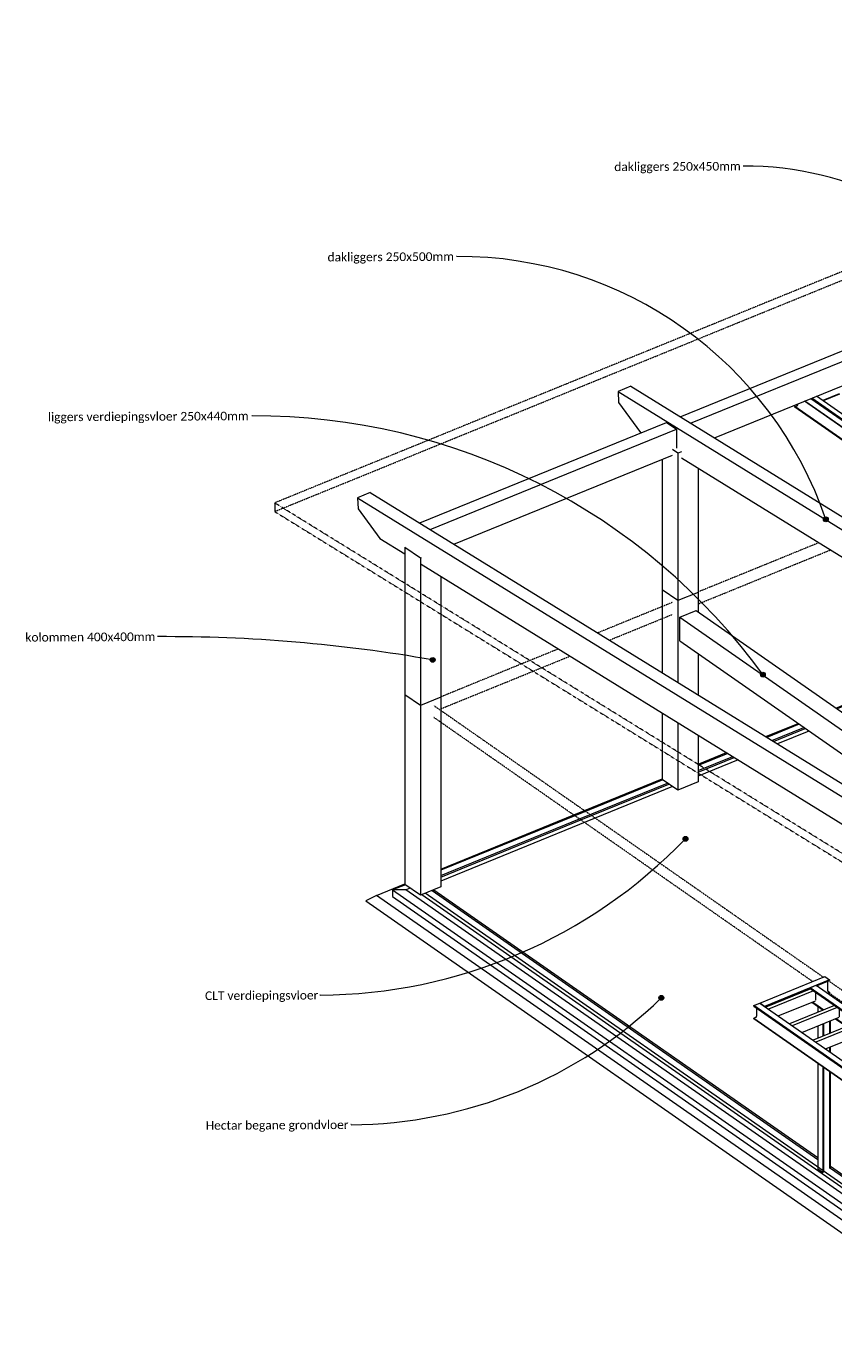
# Model space of a CAD drawing. Header units: millimetres. Extents: x -15398 to 21123, y -830 to 19992.
# Tile 1 of 14: x -15398 to -2780, y -830 to 19776. Entities that reach past the tile are written whole.
import ezdxf

# ---------------------------------------------------------------- set-up
doc = ezdxf.new("R2010")
doc.units = ezdxf.units.MM
doc.linetypes.add('dash klein', pattern=[2, 1, -1])
for name, color, linetype, lineweight in [('A-FLOR', 192, 'Continuous', 18), ('A-ROOF', 132, 'Continuous', 13), ('G-ANNO-TEXT', 231, 'Continuous', 9), ('S-BEAM', 12, 'Continuous', 18), ('S-COLS', 52, 'Continuous', 18)]:
    doc.layers.add(name, color=color, linetype=linetype, lineweight=lineweight)
doc.styles.add('Calibri', font='calibri.ttf', dxfattribs={"height": 135})

# ---------------------------------------------------------------- blocks, each defined once
blk = doc.blocks.new('M_Timber-Column - 400x400-V2-3D constructief TO')
at = {"layer": 'S-COLS'}
for p, q in [((-9482, 9336), (-9482, 6374)), ((-9240, 9167), (-9482, 9336)), ((-8922, 9297), (-9240, 9167)), ((-8922, 9297), (-8922, 9212)), ((-9240, 9167), (-9240, 6205)), ((-8922, 9212), (-8922, 8907)), ((-8922, 8907), (-8922, 6335)), ((-9240, 6205), (-9482, 6374)), ((-8922, 6335), (-9240, 6205))]:
    blk.add_line(p, q, dxfattribs=at)
blk = doc.blocks.new('M_Timber-Column - 400x400-V3-3D constructief TO')
at = {"layer": 'S-COLS'}
for p, q in [((-5459, 10975), (-5459, 10713)), ((-5216, 10806), (-5459, 10975)), ((-4898, 10935), (-5216, 10806)), ((-4898, 10935), (-4898, 10851)), ((-5216, 10806), (-5216, 10721)), ((-5216, 10721), (-5216, 9529)), ((-4898, 10851), (-4898, 10630)), ((-5459, 10713), (-5459, 9679)), ((-4898, 9977), (-4898, 9333)), ((-5459, 9052), (-5459, 8459)), ((-5216, 8902), (-5216, 8309)), ((-4898, 8706), (-4898, 8113)), ((-5459, 8459), (-5459, 8013)), ((-5216, 8309), (-5216, 7844)), ((-4898, 8113), (-4898, 7974)), ((-5216, 7844), (-5459, 8013)), ((-4898, 7974), (-5216, 7844))]:
    blk.add_line(p, q, dxfattribs=at)
blk = doc.blocks.new('M_Timber-Column - 400x400-1550532-3D constructief TO')
at = {"layer": 'S-COLS'}
for p, q in [((-9482, 11638), (-9471, 11643)), ((-9482, 11638), (-9482, 10942)), ((-9240, 11469), (-9482, 11638)), ((-9228, 11474), (-9240, 11469)), ((-9240, 11469), (-9240, 10792)), ((-8922, 11189), (-8922, 10596)), ((-9482, 10942), (-9482, 9336)), ((-9240, 10792), (-9240, 9167)), ((-8922, 10596), (-8922, 9297)), ((-9240, 9167), (-9482, 9336)), ((-8922, 9297), (-9240, 9167))]:
    blk.add_line(p, q, dxfattribs=at)
blk = doc.blocks.new('M_Timber-Column - 400x400-V14-3D constructief TO')
at = {"layer": 'S-COLS'}
for p, q in [((-5459, 13015), (-5459, 10975)), ((-5216, 13108), (-5298, 13165)), ((-5156, 13132), (-5216, 13108)), ((-5216, 13108), (-5216, 10806)), ((-4898, 12877), (-4898, 10935)), ((-5216, 10806), (-5459, 10975)), ((-4898, 10935), (-5216, 10806))]:
    blk.add_line(p, q, dxfattribs=at)
blk = doc.blocks.new('Balk geschaafd vuren_ - balk geschaafd_gen_320x440-1257833-3D constructief TO')
at = {"layer": 'S-BEAM', "lineweight": 13}
for p, q in [((-1212, 12166), (-958, 12270)), ((-1212, 11794), (-1212, 12166)), ((-1212, 12166), (1621, 10192)), ((-958, 12270), (1590, 10495)), ((-1212, 11794), (1590, 9842)), ((1758, 10248), (1621, 10192))]:
    blk.add_line(p, q, dxfattribs=at)
blk = doc.blocks.new('Balk geschaafd vuren_ - balk geschaafd_gen_250x450-1395908-3D constructief TO')
at = {"layer": 'S-BEAM', "lineweight": 13}
for p, q in [((-9250, 12019), (-5390, 13591)), ((-9087, 11918), (-5238, 13486)), ((-5390, 13591), (-5238, 13486)), ((-5238, 13486), (-5238, 13189)), ((-8715, 11689), (-5298, 13080))]:
    blk.add_line(p, q, dxfattribs=at)
blk = doc.blocks.new('Balk geschaafd vuren_ - balk geschaafd_gen_250x450-1267052-3D constructief TO')
at = {"layer": 'S-BEAM', "lineweight": 13}
for p, q in [((-5179, 13677), (-1426, 15206)), ((-5015, 13576), (-1274, 15100)), ((-1426, 15206), (-1274, 15100)), ((-1274, 15100), (-1274, 14804)), ((-4643, 13347), (-1326, 14698))]:
    blk.add_line(p, q, dxfattribs=at)
blk = doc.blocks.new('28_BX_staal - balk - IPE - IPE240-1546553-3D constructief TO')
at = {"layer": 'S-BEAM', "lineweight": 13}
for p, q in [((-4028, 4481), (-3932, 4520)), ((-4028, 4473), (-4028, 4481)), ((710, 1180), (-4028, 4481)), ((-4028, 4473), (710, 1172)), ((-3982, 4317), (-3982, 4441)), ((-3932, 4520), (805, 1219)), ((-4028, 4286), (-3994, 4300)), ((-4028, 4278), (-4028, 4286)), ((-4028, 4286), (710, 985)), ((-4028, 4278), (710, 977)), ((805, 1219), (710, 1180)), ((710, 1172), (743, 1185)), ((710, 1180), (710, 1172)), ((755, 1178), (755, 1016)), ((760, 1018), (760, 1180)), ((762, 1054), (805, 1024)), ((772, 1197), (805, 1211)), ((805, 1211), (805, 1219)), ((710, 977), (805, 1016)), ((743, 999), (710, 985)), ((710, 985), (710, 977)), ((805, 1024), (772, 1011)), ((805, 1016), (805, 1024))]:
    blk.add_line(p, q, dxfattribs=at)
for points in [[(-3994, 4300, 0), (-3991, 4302, 0), (-3988, 4304, 0), (-3986, 4307, 0), (-3984, 4310, 0), (-3983, 4314, 0), (-3982, 4317, 0)], [(743, 1185, 0), (746, 1186, 0), (749, 1186, 0), (752, 1185, 0), (752, 1185, 0)], [(754, 1183, 0), (755, 1181, 0), (755, 1178, 0)], [(760, 1180, 0), (761, 1183, 0), (762, 1187, 0), (764, 1190, 0), (766, 1193, 0), (769, 1195, 0), (772, 1197, 0)], [(755, 1016, 0), (755, 1013, 0), (754, 1009, 0), (752, 1006, 0), (749, 1003, 0), (746, 1001, 0), (743, 999, 0)], [(772, 1011, 0), (769, 1010, 0), (766, 1010, 0), (764, 1011, 0), (762, 1013, 0), (761, 1015, 0), (760, 1018, 0)]]:
    blk.add_polyline3d(points, dxfattribs=at)
blk = doc.blocks.new('28_BX_staal - balk - IPE - IPE240-1547122-3D constructief TO')
at = {"layer": 'S-BEAM', "lineweight": 13}
for p, q in [((-3932, 4520), (-2916, 4934)), ((-2843, 4883), (-3859, 4469)), ((-3852, 4464), (-3148, 4750)), ((-3046, 4792), (-2843, 4875)), ((-2916, 4934), (-2843, 4883)), ((-2877, 4861), (-2877, 4725)), ((-2843, 4883), (-2843, 4875)), ((-2877, 4675), (-2843, 4689)), ((-2869, 4669), (-2843, 4680)), ((-2868, 4706), (-2843, 4689)), ((-2843, 4689), (-2843, 4680)), ((-3859, 4469), (-3932, 4520))]:
    blk.add_line(p, q, dxfattribs=at)
blk.add_polyline3d([(-2877, 4725, 0), (-2877, 4722, 0), (-2876, 4718, 0), (-2875, 4714, 0), (-2873, 4711, 0), (-2870, 4708, 0), (-2868, 4706, 0)], dxfattribs=at)
blk = doc.blocks.new('28_BX_staal - balk - IPE - IPE240-1547260-3D constructief TO')
at = {"layer": 'S-BEAM', "lineweight": 13}
for p, q in [((-3148, 4759), (-3053, 4798)), ((-3148, 4750), (-3148, 4759)), ((-145, 2666), (-3148, 4759)), ((-3148, 4750), (-152, 2663)), ((-3053, 4798), (-50, 2705)), ((-3119, 4535), (-2942, 4412)), ((-3112, 4538), (-2935, 4415)), ((-2749, 4277), (-2572, 4154)), ((-2741, 4280), (-2564, 4157)), ((-2378, 4019), (-2201, 3896)), ((-2371, 4022), (-2194, 3899)), ((-2008, 3761), (-1831, 3638)), ((-2000, 3764), (-1823, 3641)), ((-1630, 3506), (-1453, 3382)), ((-1637, 3503), (-1460, 3379)), ((-1267, 3245), (-1090, 3121)), ((-1259, 3248), (-1082, 3124)), ((-896, 2986), (-719, 2863)), ((-889, 2990), (-712, 2866)), ((-526, 2728), (-349, 2605)), ((-518, 2731), (-341, 2608)), ((-50, 2705), (-145, 2666))]:
    blk.add_line(p, q, dxfattribs=at)
blk = doc.blocks.new('28_BX_staal - kolom - HEB - HE140B-1547886-3D constructief TO')
at = {"layer": 'S-COLS', "lineweight": 13}
for p, q in [((-3027, 4471), (-3027, 4378)), ((-3027, 4164), (-3027, 3969)), ((-2942, 4003), (-2942, 4199)), ((-2932, 4007), (-2932, 4203)), ((-2840, 4045), (-2840, 4240)), ((-2830, 4048), (-2830, 4244)), ((-2840, 3759), (-2840, 3831)), ((-2830, 3752), (-2830, 3835)), ((-3027, 3581), (-3027, 1927)), ((-2942, 1868), (-2942, 3521)), ((-2932, 1901), (-2932, 3515)), ((-2840, 1939), (-2840, 3451)), ((-2830, 1942), (-2830, 3444)), ((-2942, 1868), (-3027, 1927))]:
    blk.add_line(p, q, dxfattribs=at)
blk = doc.blocks.new('Balk geschaafd vuren_ - balk geschaafd_gen_71x196-V33-3D constructief TO')
at = {"layer": 'S-BEAM', "lineweight": 13}
for p, q in [((-543, 2935), (-1246, 2648)), ((-500, 2905), (-1203, 2618)), ((-1053, 2514), (-470, 2751)), ((-468, 2883), (-468, 2759))]:
    blk.add_line(p, q, dxfattribs=at)
blk = doc.blocks.new('28_BX_staal - balk - IPE - IPE240-1548498-3D constructief TO')
at = {"layer": 'S-BEAM', "lineweight": 13}
for p, q in [((5545, 17393), (5287, 17288)), ((5552, 17388), (5294, 17283)), ((5060, 17196), (4802, 17090)), ((5068, 17190), (4810, 17085)), ((4576, 16998), (4318, 16893)), ((4583, 16993), (4325, 16888)), ((4091, 16801), (3833, 16696)), ((4099, 16796), (3840, 16690)), ((3606, 16603), (3391, 16515)), ((3614, 16598), (3399, 16510)), ((2485, 16147), (2379, 16104)), ((2485, 16138), (2387, 16098)), ((2153, 16011), (1895, 15906)), ((2160, 16006), (1902, 15901)), ((1668, 15814), (1410, 15709)), ((1676, 15809), (1418, 15704)), ((1184, 15616), (925, 15511)), ((1191, 15611), (933, 15506)), ((699, 15419), (441, 15314)), ((706, 15414), (448, 15309)), ((214, 15222), (-44, 15117)), ((222, 15216), (-36, 15111)), ((-270, 15024), (-528, 14919)), ((-263, 15019), (-521, 14914)), ((-1724, 14432), (-1982, 14327)), ((-1716, 14427), (-1975, 14322)), ((-1487, 14529), (-1497, 14524)), ((-1487, 14520), (-1490, 14519)), ((-2209, 14235), (-2467, 14130)), ((-2201, 14230), (-2459, 14124)), ((-2693, 14037), (-2951, 13932)), ((-2686, 14032), (-2944, 13927))]:
    blk.add_line(p, q, dxfattribs=at)
blk = doc.blocks.new('28_BX_staal - balk - IPE - IPE240-1548421-3D constructief TO')
at = {"layer": 'S-BEAM', "lineweight": 13}
for p, q in [((-3384, 13836), (-3351, 13850)), ((-3384, 13828), (-3384, 13836)), ((-1487, 12515), (-3384, 13836)), ((-1487, 12506), (-3384, 13828)), ((-3339, 13868), (-3339, 13878)), ((-1487, 12701), (-3236, 13920)), ((-1487, 12709), (-3229, 13923)), ((-3134, 13962), (-1487, 12815))]:
    blk.add_line(p, q, dxfattribs=at)
blk.add_polyline3d([(-3351, 13850, 0), (-3348, 13852, 0), (-3345, 13854, 0), (-3342, 13857, 0), (-3340, 13861, 0), (-3339, 13864, 0), (-3339, 13868, 0)], dxfattribs=at)
blk = doc.blocks.new('Balk geschaafd vuren_ - balk geschaafd_gen_96x196-1549088-3D constructief TO')
at = {"layer": 'S-BEAM', "lineweight": 13}
for p, q in [((-1487, 12828), (-3122, 13967)), ((-1487, 12912), (-3045, 13998))]:
    blk.add_line(p, q, dxfattribs=at)
blk = doc.blocks.new('Floors 1 - Floors 1-1599664-3D constructief TO')
at = {"layer": 'A-FLOR'}
for p, q in [((6122, 12740), (6509, 12898)), ((6517, 12882), (6122, 12722)), ((6122, 12641), (6590, 12831)), ((6122, 12617), (6611, 12817)), ((6943, 12797), (8599, 11644)), ((6986, 12814), (8599, 11691)), ((8599, 11862), (7069, 12927)), ((7069, 12924), (8599, 11858)), ((8599, 11802), (7069, 12868)), ((5192, 12361), (5562, 12512)), ((5562, 12493), (5209, 12350)), ((5282, 12299), (5562, 12412)), ((5303, 12284), (5562, 12389)), ((4190, 11953), (4647, 12139)), ((4664, 12128), (4208, 11942)), ((4287, 11893), (4737, 12077)), ((4310, 11879), (4758, 12062)), ((3046, 11487), (3577, 11704)), ((3596, 11692), (3046, 11468)), ((3046, 11388), (3675, 11644)), ((3046, 11364), (3698, 11630)), ((10459, 10565), (9159, 11471)), ((9159, 11467), (10456, 10564)), ((10405, 10543), (9159, 11411)), ((2150, 11123), (2485, 11259)), ((2493, 11243), (2150, 11104)), ((2150, 11023), (2567, 11192)), ((2150, 10999), (2588, 11178)), ((9159, 11300), (10305, 10502)), ((9159, 11253), (10262, 10485)), ((1228, 10747), (1590, 10894)), ((1590, 10875), (1245, 10735)), ((1318, 10684), (1590, 10795)), ((1339, 10669), (1590, 10771)), ((229, 10340), (636, 10506)), ((653, 10494), (248, 10329)), ((327, 10280), (727, 10443)), ((350, 10266), (748, 10428)), ((10759, 10139), (11675, 9500)), ((10801, 10156), (11675, 9547)), ((11675, 9659), (10902, 10197)), ((10953, 10218), (11675, 9715)), ((11675, 9718), (10956, 10219)), ((-926, 9869), (-383, 10091)), ((-365, 10079), (-926, 9851)), ((-926, 9770), (-286, 10031)), ((-926, 9746), (-263, 10016)), ((-1822, 9505), (-1487, 9641)), ((-1479, 9626), (-1822, 9486)), ((-1822, 9405), (-1405, 9575)), ((-1822, 9381), (-1384, 9560)), ((-2744, 9129), (-2382, 9276)), ((13272, 8605), (12236, 9328)), ((12236, 9324), (13269, 8604)), ((-2382, 9257), (-2727, 9117)), ((-2654, 9066), (-2382, 9177)), ((-2633, 9051), (-2382, 9153)), ((13218, 8583), (12236, 9268)), ((12236, 9157), (13117, 8542)), ((12236, 9109), (13075, 8525)), ((-3842, 8682), (-3336, 8888)), ((-3319, 8876), (-3824, 8670)), ((-3745, 8622), (-3245, 8825)), ((-3722, 8607), (-3224, 8810)), ((13075, 8525), (13366, 8322)), ((13117, 8542), (13381, 8358)), ((13417, 8445), (13218, 8583)), ((13269, 8604), (13435, 8488)), ((13436, 8491), (13272, 8605)), ((-4898, 8252), (-4455, 8432)), ((-4436, 8421), (-4898, 8233)), ((-4898, 8152), (-4357, 8372)), ((-4898, 8128), (-4334, 8358)), ((13678, 8263), (13668, 8270)), ((14092, 7975), (13678, 8263)), ((13686, 8314), (13729, 8283)), ((13732, 8285), (13687, 8317)), ((13729, 8283), (14081, 8038)), ((14080, 8042), (13732, 8285)), ((13617, 8147), (14122, 7795)), ((13632, 8184), (14113, 7849)), ((-6843, 7459), (-5459, 8023)), ((-5451, 8008), (-6826, 7447)), ((-6753, 7396), (-5377, 7957)), ((-6732, 7381), (-5356, 7942)), ((15699, 6915), (14423, 7804)), ((14423, 7800), (15699, 6911)), ((15699, 6855), (14434, 7736)), ((-8922, 6613), (-6843, 7459)), ((-6826, 7447), (-8922, 6594)), ((14456, 7610), (15699, 6744)), ((14465, 7556), (15699, 6697)), ((-8922, 6513), (-6753, 7396)), ((-8922, 6489), (-6732, 7381)), ((14733, 5972), (15808, 6409)), ((16199, 6395), (16244, 6364)), ((16869, 6099), (16259, 6524)), ((16259, 6521), (16704, 6210)), ((16452, 6330), (16259, 6465)), ((-9927, 6203), (-10092, 6115)), ((-9927, 6203), (-9482, 6384)), ((-109, -638), (-9927, 6203)), ((-9474, 6369), (-9675, 6287)), ((-9467, 6291), (-9675, 6287)), ((-9675, 6287), (-75, -402)), ((-9675, 6287), (-9675, 6185)), ((-9675, 6185), (-75, -504)), ((-9467, 6291), (-9401, 6318)), ((-48, -272), (-9467, 6291)), ((-9215, 6215), (-293, -2)), ((-293, 51), (-9167, 6235)), ((-9056, 6280), (-3027, 2079)), ((14748, 5884), (15850, 6333)), ((14757, 5834), (15824, 6269)), ((16006, 5926), (16704, 6210)), ((16066, 6071), (16452, 6228)), ((16116, 6193), (16452, 6330)), ((16175, 6335), (16244, 6364)), ((16244, 6364), (16452, 6330)), ((16452, 6330), (16452, 6228)), ((16704, 6210), (16869, 6099)), ((-10092, 6115), (-131, -825)), ((14769, 5763), (15786, 6177)), ((14788, 5652), (15728, 6035)), ((15925, 5707), (16810, 6068)), ((15929, 5716), (16869, 6099)), ((16869, 6099), (16810, 6068)), ((12314, 4986), (14450, 5856)), ((14804, 5557), (15657, 5905)), ((12203, 4717), (14486, 5647)), ((12241, 4810), (14473, 5719)), ((12267, 4873), (14465, 5769)), ((15065, 5543), (15598, 5760)), ((12094, 4453), (14520, 5442)), ((12144, 4576), (14504, 5537)), ((14823, 5444), (15035, 5531)), ((15479, 5533), (15509, 5545)), ((15497, 5533), (15505, 5536)), ((11953, 4089), (14569, 5155)), ((11957, 4098), (14568, 5162)), ((12034, 4308), (14540, 5329)), ((10761, 4354), (11784, 4770)), ((10776, 4266), (11869, 4711)), ((10785, 4216), (11852, 4651)), ((10797, 4145), (11814, 4559)), ((10816, 4034), (11756, 4417)), ((8264, 3336), (10478, 4238)), ((8264, 3243), (10493, 4151)), ((10832, 3939), (11685, 4287)), ((11093, 3925), (11626, 4142)), ((4200, 1339), (10532, 3919)), ((4258, 1481), (10514, 4029)), ((8264, 3190), (10501, 4101)), ((11507, 3915), (11537, 3927)), ((11525, 3915), (11533, 3918)), ((4089, 1072), (10568, 3711)), ((4149, 1217), (10548, 3824)), ((10851, 3826), (11063, 3913)), ((3997, 849), (10597, 3537)), ((4001, 858), (10596, 3544)), ((4323, 1637), (7897, 3093)), ((4369, 1750), (7812, 3152)), ((4296, 1573), (7945, 3060)), ((-2830, 1942), (-293, 174)), ((2816, 1118), (3840, 1534)), ((2831, 1030), (3925, 1475)), ((2840, 980), (3909, 1416)), ((2852, 909), (3871, 1324)), ((2871, 798), (3812, 1182)), ((2887, 703), (3762, 1059)), ((268, 80), (2534, 1003)), ((268, -14), (2549, 915)), ((268, -67), (2558, 865)), ((2906, 590), (3702, 914)), ((-75, -402), (2588, 683)), ((-48, -272), (2570, 794)), ((2934, 423), (3668, 722)), ((2935, 416), (3673, 717)), ((-109, -638), (2624, 475)), ((-75, -504), (2605, 588)), ((-131, -825), (2652, 308)), ((-123, -830), (2653, 301)), ((-75, -402), (-48, -272)), ((-75, -504), (-75, -402)), ((-131, -825), (-109, -638)), ((-123, -830), (-131, -825))]:
    blk.add_line(p, q, dxfattribs=at)

msp = doc.modelspace()

# ---------------------------------------------------------------- hatches: boundary and pattern name
at = {"layer": 'G-ANNO-TEXT'}
h = msp.add_hatch(color=7, dxfattribs=at)
edge = h.paths.add_edge_path()
edge.add_arc((-2901, 12076), 37.5, 0, 360)
h = msp.add_hatch(color=7, dxfattribs=at)
edge = h.paths.add_edge_path()
edge.add_arc((-9047, 9881), 37.5, 0, 360)
h = msp.add_hatch(color=7, dxfattribs=at)
edge = h.paths.add_edge_path()
edge.add_arc((-3885, 9650), 37.5, 0, 360)
h = msp.add_hatch(color=7, dxfattribs=at)
edge = h.paths.add_edge_path()
edge.add_arc((-5095, 7086), 37.5, 0, 360)
h = msp.add_hatch(color=7, dxfattribs=at)
edge = h.paths.add_edge_path()
edge.add_arc((-5473, 4602), 37.5, 0, 360)

# ---------------------------------------------------------------- linework, layer by layer
at = {"layer": 'A-FLOR', "linetype": 'dash klein'}
for p, q in [((-3009, 11711), (-4898, 10941)), ((-4898, 10755), (-2827, 11599)), ((-5298, 10779), (-6468, 10302)), ((-6286, 10190), (-5298, 10592)), ((-7080, 10053), (-8922, 9302)), ((-8922, 9116), (-6899, 9940)), ((-9029, 9168), (-2939, 4925)), ((-3107, 4856), (-9029, 8982)), ((-2858, 4869), (-293, 3081)), ((-293, 2895), (-2850, 4677))]:
    msp.add_line(p, q, dxfattribs=at)
at = {"layer": 'A-FLOR'}
for p, q in [((-3166, 8770), (-3659, 8569)), ((-4272, 8319), (-4898, 8064)), ((-5298, 7901), (-8922, 6425)), ((-9029, 6291), (-3027, 2109)), ((-2830, 1972), (-293, 204))]:
    msp.add_line(p, q, dxfattribs=at)
at = {"layer": 'A-ROOF', "linetype": 'dash klein'}
for p, q in [((6754, 19776), (-11517, 12333)), ((-11517, 12198), (6754, 19640)), ((1845, 4087), (-11517, 12333)), ((-11517, 12333), (-11517, 12198)), ((-11517, 12198), (1845, 3951))]:
    msp.add_line(p, q, dxfattribs=at)
at = {"layer": 'G-ANNO-TEXT', "color": 7}
for p, q in [((-4190, 17593), (-4195, 17593)), ((-8672, 16182), (-8677, 16182)), ((-11871, 13692), (-11876, 13692)), ((-13341, 10244), (-13346, 10244)), ((-10805, 4644), (-10810, 4644)), ((-10323, 2622), (-10328, 2622))]:
    msp.add_line(p, q, dxfattribs=at)
for centre in [(-2901, 12076), (-9047, 9881), (-3885, 9650), (-5095, 7086), (-5473, 4602)]:
    msp.add_circle(centre, 37.5, dxfattribs=at)
for centre, radius, start, end in [((-4164, 12502), 5091, 35.3947, 90.2957), ((-8641, 10117), 6065, 18.8405, 90.2957), ((-11820, 3882), 9810, 36.014, 90.2957), ((-13217, -13861), 24105, 80.0401, 90.2957), ((-10846, 12637), 7992, 270.2957, 316.0135), ((-10359, 9637), 7016, 270.2957, 314.1388)]:
    msp.add_arc(centre, radius, start, end, dxfattribs=at)
at = {"layer": 'S-BEAM', "lineweight": 13}
for p, q in [((-5951, 14154), (-6150, 14073)), ((-6150, 14073), (6605, 6202)), ((-6150, 14073), (-6143, 13900)), ((-5951, 14154), (6804, 6283)), ((-6143, 13900), (-5800, 13434)), ((-5800, 13434), (-5791, 13428)), ((-5156, 13036), (-2382, 11324)), ((-10022, 12495), (-10221, 12414)), ((-10221, 12414), (2535, 4543)), ((-10221, 12414), (-10214, 12241)), ((-10022, 12495), (2733, 4624)), ((-10214, 12241), (-9871, 11775)), ((-9871, 11775), (-9482, 11535)), ((-9228, 11378), (-293, 5864))]:
    msp.add_line(p, q, dxfattribs=at)

# ---------------------------------------------------------------- block references
at = {"layer": 'A-FLOR'}
msp.add_blockref('Floors 1 - Floors 1-1599664-3D constructief TO', (0, 0), dxfattribs=at)
at = {"layer": 'S-BEAM', "lineweight": 13}
for name, p in [('28_BX_staal - balk - IPE - IPE240-1548498-3D constructief TO', (0, 0)), ('Balk geschaafd vuren_ - balk geschaafd_gen_250x450-1267052-3D constructief TO', (0, 0)), ('28_BX_staal - balk - IPE - IPE240-1548421-3D constructief TO', (0, 0)), ('Balk geschaafd vuren_ - balk geschaafd_gen_96x196-1549088-3D constructief TO', (0, 0)), ('Balk geschaafd vuren_ - balk geschaafd_gen_250x450-1395908-3D constructief TO', (0, 0)), ('Balk geschaafd vuren_ - balk geschaafd_gen_320x440-1257833-3D constructief TO', (-3972, -1618)), ('28_BX_staal - balk - IPE - IPE240-1547122-3D constructief TO', (0, 0)), ('Balk geschaafd vuren_ - balk geschaafd_gen_71x196-V33-3D constructief TO', (-2594, 1807)), ('28_BX_staal - balk - IPE - IPE240-1547260-3D constructief TO', (0, 0)), ('28_BX_staal - balk - IPE - IPE240-1546553-3D constructief TO', (0, 0)), ('Balk geschaafd vuren_ - balk geschaafd_gen_71x196-V33-3D constructief TO', (-2223, 1549)), ('Balk geschaafd vuren_ - balk geschaafd_gen_71x196-V33-3D constructief TO', (-1853, 1291))]:
    msp.add_blockref(name, p, dxfattribs=at)
at = {"layer": 'S-COLS'}
for name in ['M_Timber-Column - 400x400-V14-3D constructief TO', 'M_Timber-Column - 400x400-1550532-3D constructief TO', 'M_Timber-Column - 400x400-V3-3D constructief TO', 'M_Timber-Column - 400x400-V2-3D constructief TO']:
    msp.add_blockref(name, (0, 0), dxfattribs=at)
at = {"layer": 'S-COLS', "lineweight": 13}
msp.add_blockref('28_BX_staal - kolom - HEB - HE140B-1547886-3D constructief TO', (0, 0), dxfattribs=at)

# ---------------------------------------------------------------- texts
at = {"layer": 'G-ANNO-TEXT', "color": 7, "char_height": 135, "attachment_point": 1, "rotation": 0.2957, "style": 'Calibri'}
for s, insert, width in [('dakliggers 250x450mm', (-6209, 17650), 2441.14), ('dakliggers 250x500mm', (-10691, 16239), 2441.14), ('liggers verdiepingsvloer 250x440mm', (-15061, 13743), 3860.13), ('kolommen 400x400mm', (-15415, 10301), 2507.28), ('CLT verdiepingsvloer', (-12606, 4703), 2176.58), ('Hectar begane grondvloer', (-12595, 2677), 2747.78)]:
    msp.add_mtext(s, dxfattribs=dict(at, insert=insert, width=width))

doc.saveas('drawing.dxf')
